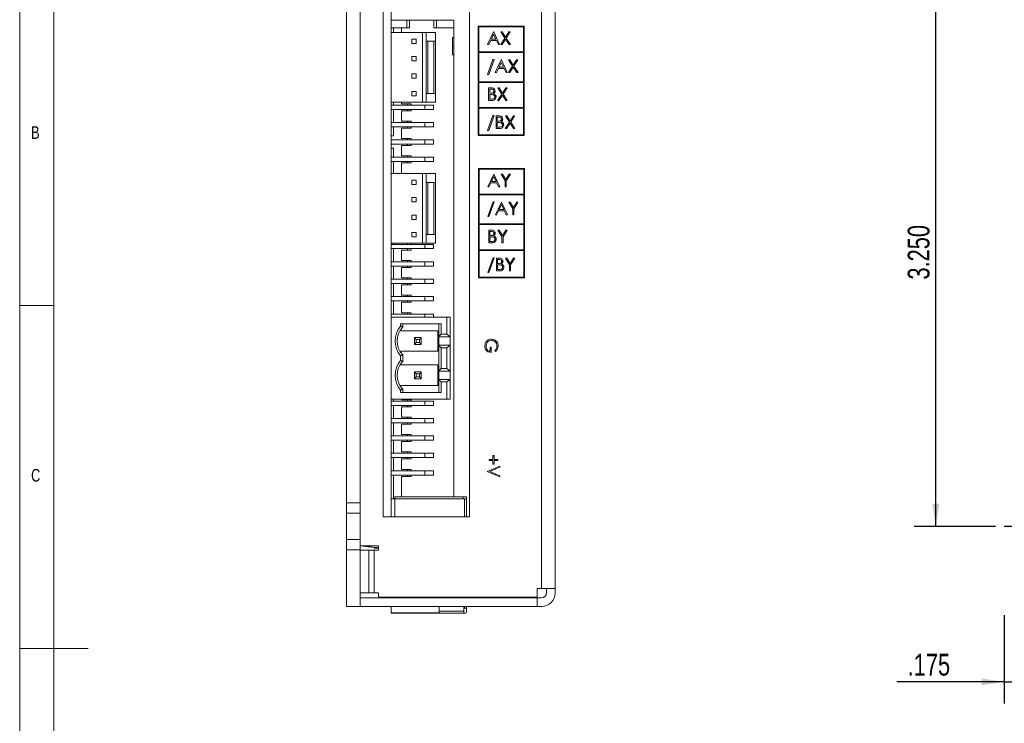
# Model space of a CAD drawing. Header units: inches. Extents: x 0.2 to 16.3, y 0.2 to 11.5.
# Tile 13 of 22: x 0.2 to 5.9, y 5.4 to 9.5. Entities that reach past the tile are written whole.
import ezdxf

# ---------------------------------------------------------------- set-up
doc = ezdxf.new("R2010")
doc.units = ezdxf.units.IN
doc.header["$MEASUREMENT"] = 0
doc.layers.add('FORMAT', color=7, linetype='Continuous')
doc.styles.add('SLDTEXTSTYLE0', font='TXT', dxfattribs={"width": 0.75})
doc.dimstyles.new('SLDDIMSTYLE0', dxfattribs={"dimtxt": 0.125, "dimasz": 0.13, "dimexe": 0, "dimexo": 0.0625, "dimgap": 0.03125, "dimtad": 2, "dimdec": 3, "dimzin": 4, "dimdsep": 46, "dimtxsty": 'Standard', "dimsah": 1, "dimcen": 0.09, "dimadec": 0, "dimazin": 0, "dimtfac": 1, "dimtdec": 3, "dimtofl": 0, "dimtmove": 0, "dimatfit": 3, "dimfxl": 0, "dimtolj": 1, "dimtzin": 12, "dimarcsym": 0})
doc.dimstyles.new('SLDDIMSTYLE2', dxfattribs={"dimtxt": 0.125, "dimasz": 0.13, "dimexe": 0, "dimexo": 0.0625, "dimgap": 0.03125, "dimtad": 2, "dimdec": 3, "dimzin": 12, "dimdsep": 46, "dimtxsty": 'Standard', "dimsah": 1, "dimcen": 0.09, "dimadec": 0, "dimazin": 0, "dimtfac": 1, "dimtdec": 3, "dimtofl": 0, "dimtmove": 0, "dimatfit": 3, "dimfxl": 0, "dimtolj": 1, "dimtzin": 12, "dimarcsym": 0})

# ---------------------------------------------------------------- blocks, each defined once
blk = doc.blocks.new('*D5')
at = {"layer": 'FORMAT'}
for p, q in [((5.8033, 9.7971), (5.3346, 9.7971)), ((5.4596, 6.5471), (5.4596, 9.7971)), ((5.8033, 6.5471), (5.3346, 6.5471))]:
    blk.add_line(p, q, dxfattribs=at)
for points in [[(5.4596, 9.7971), (5.4396, 9.6671), (5.4796, 9.6671)], [(5.4596, 6.5471), (5.4796, 6.6771), (5.4396, 6.6771)]]:
    blk.add_solid(points, dxfattribs=at)
at = {"layer": 'FORMAT', "insert": (5.2984, 7.9643), "char_height": 0.125, "attachment_point": 1, "rotation": 90, "style": 'SLDTEXTSTYLE0'}
blk.add_mtext('3.250', dxfattribs=at)
blk = doc.blocks.new('*D6')
at = {"layer": 'FORMAT'}
for p, q in [((6.0283, 6.3221), (6.0283, 5.5291)), ((5.8533, 6.0371), (5.8533, 5.5291)), ((5.8533, 5.6541), (5.2355, 5.6541)), ((5.8533, 5.6541), (6.0283, 5.6541)), ((6.0283, 5.6541), (6.2783, 5.6541))]:
    blk.add_line(p, q, dxfattribs=at)
for points in [[(5.8533, 5.6541), (5.7233, 5.6741), (5.7233, 5.6341)], [(6.0283, 5.6541), (6.1583, 5.6341), (6.1583, 5.6741)]]:
    blk.add_solid(points, dxfattribs=at)
at = {"layer": 'FORMAT', "insert": (5.298, 5.8152), "char_height": 0.125, "attachment_point": 1, "style": 'SLDTEXTSTYLE0'}
blk.add_mtext('.175', dxfattribs=at)
blk = doc.blocks.new('SW_CENTERMARKSYMBOL_0')
at = {"layer": 'FORMAT', "color": 0}
for p, q in [((0, 0.1), (0, 0.175)), ((0, 0), (0, 0.1)), ((-0.1, 0), (-0.175, 0)), ((0, 0), (-0.1, 0)), ((0, 0), (0, -0.1)), ((0, 0), (0.1, 0)), ((0.1, 0), (0.175, 0)), ((0, -0.1), (0, -0.175))]:
    blk.add_line(p, q, dxfattribs=at)

msp = doc.modelspace()

# ---------------------------------------------------------------- linework, layer by layer
at = {"color": 7, "linetype": 'Continuous', "lineweight": 0}
for p, q in [((0.1969, 11.4961), (0.1969, 0.1969)), ((0.3937, 11.2992), (0.3937, 0.3937)), ((0.1969, 7.815), (0.3937, 7.815)), ((0.1969, 5.8465), (0.5906, 5.8465))]:
    msp.add_line(p, q, dxfattribs=at)
at = {"color": 7, "linetype": 'Continuous', "lineweight": 15}
for p, q in [((3.1945, 6.1911), (3.1945, 10.1071)), ((3.2735, 10.1071), (3.2735, 6.1911)), ((2.0735, 9.6621), (2.0735, 6.6821)), ((2.1535, 9.6621), (2.1535, 6.6821)), ((2.2845, 9.5071), (2.2845, 6.6021)), ((2.3315, 9.5071), (2.3315, 9.3829)), ((2.7805, 6.6021), (2.7805, 9.5071)), ((2.3315, 9.4543), (2.4215, 9.4543)), ((2.4215, 9.4543), (2.4215, 9.4093)), ((2.4215, 9.4543), (2.4365, 9.4543)), ((2.4365, 9.4543), (2.4365, 9.4093)), ((2.5765, 9.4543), (2.4365, 9.4543)), ((2.5765, 9.4093), (2.5765, 9.4543)), ((2.5765, 9.4543), (2.5915, 9.4543)), ((2.5915, 9.4543), (2.5915, 9.4093)), ((2.5915, 9.4543), (2.6915, 9.4543)), ((2.6915, 9.4093), (2.6915, 9.4543)), ((2.3315, 9.4093), (2.4215, 9.4093)), ((2.344, 9.3829), (2.344, 9.4093)), ((2.3908, 9.4093), (2.3908, 9.3829)), ((2.4215, 9.4093), (2.4365, 9.4093)), ((2.5765, 9.4093), (2.5915, 9.4093)), ((2.6915, 9.4093), (2.5915, 9.4093)), ((2.6915, 9.4093), (2.6915, 9.3543)), ((3.0956, 9.419), (2.8303, 9.419)), ((2.8303, 9.419), (2.8303, 8.7921)), ((3.0916, 9.4151), (2.8342, 9.4151)), ((2.8342, 9.4151), (2.8342, 9.2723)), ((3.0916, 9.2723), (3.0916, 9.4151)), ((3.0956, 8.7921), (3.0956, 9.419)), ((2.3315, 8.9829), (2.3315, 9.3829)), ((2.5115, 9.3829), (2.3315, 9.3829)), ((2.449, 9.3204), (2.449, 9.3454)), ((2.474, 9.3454), (2.449, 9.3454)), ((2.474, 9.3204), (2.474, 9.3454)), ((2.5315, 9.3829), (2.5115, 9.3829)), ((2.5115, 8.9829), (2.5115, 9.3829)), ((2.5315, 9.3329), (2.5315, 9.3829)), ((2.5865, 9.3829), (2.5315, 9.3829)), ((2.5865, 9.3829), (2.5865, 9.3329)), ((2.684, 9.3543), (2.6915, 9.3543)), ((2.684, 9.2543), (2.684, 9.3543)), ((2.6915, 9.3543), (2.6915, 9.3043)), ((2.8847, 9.3142), (2.9193, 9.3871)), ((2.9029, 9.3376), (2.8918, 9.3142)), ((2.936, 9.3376), (2.9029, 9.3376)), ((2.9197, 9.3729), (2.9065, 9.3451)), ((2.9065, 9.3451), (2.9325, 9.3451)), ((2.9193, 9.3871), (2.9202, 9.3871)), ((2.9325, 9.3451), (2.9197, 9.3729)), ((2.9202, 9.3871), (2.9539, 9.3142)), ((2.9467, 9.3142), (2.936, 9.3376)), ((2.9609, 9.3142), (2.9847, 9.3514)), ((2.9618, 9.3871), (2.9694, 9.3871)), ((2.9847, 9.3514), (2.9618, 9.3871)), ((2.9884, 9.3455), (2.9684, 9.3142)), ((2.9694, 9.3871), (2.9884, 9.3573)), ((2.9884, 9.3573), (3.0075, 9.3871)), ((3.0085, 9.3142), (2.9884, 9.3455)), ((3.0151, 9.3871), (2.9922, 9.3514)), ((2.9922, 9.3514), (3.016, 9.3142)), ((3.0075, 9.3871), (3.0151, 9.3871)), ((2.449, 9.3204), (2.474, 9.3204)), ((2.5315, 9.0329), (2.5315, 9.3329)), ((2.5315, 9.3329), (2.5415, 9.3329)), ((2.5415, 9.3329), (2.5415, 9.0329)), ((2.5765, 9.3329), (2.5415, 9.3329)), ((2.5765, 9.0329), (2.5765, 9.3329)), ((2.5765, 9.3329), (2.5865, 9.3329)), ((2.5865, 9.3329), (2.5865, 9.0329)), ((2.6915, 9.3043), (2.684, 9.3043)), ((2.6915, 9.3043), (2.6915, 9.2543)), ((2.8918, 9.3142), (2.8847, 9.3142)), ((2.9539, 9.3142), (2.9467, 9.3142)), ((2.9684, 9.3142), (2.9609, 9.3142)), ((3.016, 9.3142), (3.0085, 9.3142)), ((2.449, 9.2204), (2.449, 9.2454)), ((2.474, 9.2454), (2.449, 9.2454)), ((2.449, 9.2204), (2.474, 9.2204)), ((2.474, 9.2204), (2.474, 9.2454)), ((2.6915, 9.2543), (2.684, 9.2543)), ((2.6915, 9.2543), (2.6915, 6.7171)), ((2.8342, 9.2723), (3.0916, 9.2723)), ((3.0916, 9.2683), (2.8342, 9.2683)), ((2.8342, 9.2683), (2.8342, 9.1009)), ((2.8847, 9.143), (2.9152, 9.2281)), ((2.9221, 9.2281), (2.8916, 9.143)), ((2.9152, 9.2281), (2.9221, 9.2281)), ((2.9286, 9.1533), (2.9632, 9.2262)), ((2.9632, 9.2262), (2.9641, 9.2262)), ((2.9641, 9.2262), (2.9978, 9.1533)), ((3.0057, 9.2262), (3.0133, 9.2262)), ((3.0286, 9.1905), (3.0057, 9.2262)), ((3.0133, 9.2262), (3.0324, 9.1964)), ((3.0324, 9.1964), (3.0515, 9.2262)), ((3.059, 9.2262), (3.0362, 9.1905)), ((3.0515, 9.2262), (3.059, 9.2262)), ((3.0916, 9.1009), (3.0916, 9.2683)), ((2.9468, 9.1767), (2.9358, 9.1533)), ((2.9799, 9.1767), (2.9468, 9.1767)), ((2.9636, 9.212), (2.9504, 9.1842)), ((2.9504, 9.1842), (2.9765, 9.1842)), ((2.9765, 9.1842), (2.9636, 9.212)), ((2.9907, 9.1533), (2.9799, 9.1767)), ((3.0048, 9.1533), (3.0286, 9.1905)), ((3.0324, 9.1846), (3.0124, 9.1533)), ((3.0524, 9.1533), (3.0324, 9.1846)), ((3.0362, 9.1905), (3.06, 9.1533)), ((2.449, 9.1204), (2.449, 9.1454)), ((2.474, 9.1454), (2.449, 9.1454)), ((2.449, 9.1204), (2.474, 9.1204)), ((2.474, 9.1204), (2.474, 9.1454)), ((2.8916, 9.143), (2.8847, 9.143)), ((2.9358, 9.1533), (2.9286, 9.1533)), ((2.9978, 9.1533), (2.9907, 9.1533)), ((3.0124, 9.1533), (3.0048, 9.1533)), ((3.06, 9.1533), (3.0524, 9.1533)), ((2.8342, 9.1009), (3.0916, 9.1009)), ((2.8342, 9.097), (2.8342, 8.9524)), ((3.0916, 9.097), (2.8342, 9.097)), ((2.8903, 9.0653), (2.9045, 9.0653)), ((2.8903, 8.9924), (2.8903, 9.0653)), ((2.8968, 9.0579), (2.8968, 9.0345)), ((2.9057, 9.0579), (2.8968, 9.0579)), ((2.9431, 9.0653), (2.9507, 9.0653)), ((2.966, 9.0296), (2.9431, 9.0653)), ((2.9507, 9.0653), (2.9697, 9.0355)), ((2.9697, 9.0355), (2.9888, 9.0653)), ((2.9964, 9.0653), (2.9735, 9.0296)), ((2.9888, 9.0653), (2.9964, 9.0653)), ((3.0916, 8.9524), (3.0916, 9.097)), ((2.474, 9.0454), (2.449, 9.0454)), ((2.449, 9.0204), (2.449, 9.0454)), ((2.449, 9.0204), (2.474, 9.0204)), ((2.474, 9.0204), (2.474, 9.0454)), ((2.5415, 9.0329), (2.5315, 9.0329)), ((2.5315, 8.9829), (2.5315, 9.0329)), ((2.5415, 9.0329), (2.5765, 9.0329)), ((2.5865, 9.0329), (2.5765, 9.0329)), ((2.5865, 9.0329), (2.5865, 8.9829)), ((2.8968, 9.0345), (2.9012, 9.0345)), ((2.8968, 9.027), (2.8968, 8.9999)), ((2.9012, 9.027), (2.8968, 9.027)), ((2.8968, 8.9999), (2.9061, 8.9999)), ((2.9422, 8.9924), (2.966, 9.0296)), ((2.9697, 9.0237), (2.9497, 8.9924)), ((2.9898, 8.9924), (2.9697, 9.0237)), ((2.9735, 9.0296), (2.9973, 8.9924)), ((2.3315, 8.9829), (2.5115, 8.9829)), ((2.3315, 8.9829), (2.3315, 8.5728)), ((2.3315, 8.9666), (2.5242, 8.9666)), ((2.3315, 8.9421), (2.5242, 8.9421)), ((2.344, 8.9666), (2.344, 8.9829)), ((2.344, 8.8666), (2.344, 8.9421)), ((2.3908, 8.9829), (2.3908, 8.9743)), ((2.3908, 8.9743), (2.4242, 8.9743)), ((2.4242, 8.9743), (2.445, 8.9743)), ((2.4242, 8.9743), (2.4242, 8.9666)), ((2.4242, 8.9421), (2.4242, 8.9343)), ((2.445, 8.9743), (2.445, 8.9666)), ((2.445, 8.9421), (2.445, 8.9343)), ((2.5315, 8.9829), (2.5115, 8.9829)), ((2.5242, 8.9421), (2.5242, 8.9666)), ((2.5242, 8.9666), (2.5737, 8.9666)), ((2.5242, 8.9421), (2.5737, 8.9421)), ((2.5865, 8.9829), (2.5315, 8.9829)), ((2.5737, 8.9666), (2.5737, 8.9421)), ((2.8342, 8.9524), (3.0916, 8.9524)), ((2.8342, 8.9484), (2.8342, 8.796)), ((3.0916, 8.9484), (2.8342, 8.9484)), ((2.91, 8.9924), (2.8903, 8.9924)), ((2.9497, 8.9924), (2.9422, 8.9924)), ((2.9973, 8.9924), (2.9898, 8.9924)), ((3.0916, 8.796), (3.0916, 8.9484)), ((2.3908, 8.9343), (2.3908, 8.8743)), ((2.4242, 8.9343), (2.3908, 8.9343)), ((2.4242, 8.9343), (2.445, 8.9343)), ((2.8847, 8.8212), (2.9152, 8.9063)), ((2.9221, 8.9063), (2.8916, 8.8212)), ((2.9152, 8.9063), (2.9221, 8.9063)), ((2.9342, 8.9044), (2.9485, 8.9044)), ((2.9342, 8.8315), (2.9342, 8.9044)), ((2.9408, 8.897), (2.9408, 8.8736)), ((2.9496, 8.897), (2.9408, 8.897)), ((2.987, 8.9044), (2.9946, 8.9044)), ((3.0099, 8.8687), (2.987, 8.9044)), ((2.9946, 8.9044), (3.0137, 8.8746)), ((3.0137, 8.8746), (3.0328, 8.9044)), ((3.0403, 8.9044), (3.0175, 8.8687)), ((3.0328, 8.9044), (3.0403, 8.9044)), ((2.3315, 8.8666), (2.5242, 8.8666)), ((2.3315, 8.8421), (2.5242, 8.8421)), ((2.344, 8.7893), (2.344, 8.8421)), ((2.3908, 8.8743), (2.4242, 8.8743)), ((2.3908, 8.8343), (2.3908, 8.7743)), ((2.4242, 8.8343), (2.3908, 8.8343)), ((2.4242, 8.8743), (2.445, 8.8743)), ((2.4242, 8.8743), (2.4242, 8.8666)), ((2.4242, 8.8421), (2.4242, 8.8343)), ((2.4242, 8.8343), (2.445, 8.8343)), ((2.445, 8.8743), (2.445, 8.8666)), ((2.445, 8.8421), (2.445, 8.8343)), ((2.5242, 8.8421), (2.5242, 8.8666)), ((2.5242, 8.8666), (2.5737, 8.8666)), ((2.5242, 8.8421), (2.5737, 8.8421)), ((2.5737, 8.8666), (2.5737, 8.8421)), ((2.9539, 8.8315), (2.9342, 8.8315)), ((2.9408, 8.8736), (2.9452, 8.8736)), ((2.9408, 8.8661), (2.9408, 8.839)), ((2.9451, 8.8661), (2.9408, 8.8661)), ((2.9408, 8.839), (2.9501, 8.839)), ((2.9861, 8.8315), (3.0099, 8.8687)), ((2.9937, 8.8315), (2.9861, 8.8315)), ((3.0137, 8.8628), (2.9937, 8.8315)), ((3.0337, 8.8315), (3.0137, 8.8628)), ((3.0175, 8.8687), (3.0413, 8.8315)), ((3.0413, 8.8315), (3.0337, 8.8315)), ((2.3315, 8.7893), (2.344, 8.7893)), ((2.3908, 8.7743), (2.4242, 8.7743)), ((2.4242, 8.7743), (2.445, 8.7743)), ((2.4242, 8.7743), (2.4242, 8.7666)), ((2.445, 8.7743), (2.445, 8.7666)), ((2.8303, 8.7921), (3.0956, 8.7921)), ((2.8342, 8.796), (3.0916, 8.796)), ((2.8916, 8.8212), (2.8847, 8.8212)), ((2.3315, 8.7666), (2.5242, 8.7666)), ((2.3315, 8.7421), (2.5242, 8.7421)), ((2.344, 8.7193), (2.3315, 8.7193)), ((2.344, 8.6666), (2.344, 8.7193)), ((2.3908, 8.7343), (2.3908, 8.6743)), ((2.4242, 8.7343), (2.3908, 8.7343)), ((2.4242, 8.7421), (2.4242, 8.7343)), ((2.4242, 8.7343), (2.445, 8.7343)), ((2.445, 8.7421), (2.445, 8.7343)), ((2.5242, 8.7421), (2.5242, 8.7666)), ((2.5242, 8.7666), (2.5737, 8.7666)), ((2.5242, 8.7421), (2.5737, 8.7421)), ((2.5737, 8.7666), (2.5737, 8.7421)), ((2.3315, 8.6666), (2.5242, 8.6666)), ((2.3908, 8.6743), (2.4242, 8.6743)), ((2.4242, 8.6743), (2.445, 8.6743)), ((2.4242, 8.6743), (2.4242, 8.6666)), ((2.445, 8.6743), (2.445, 8.6666)), ((2.5242, 8.6421), (2.5242, 8.6666)), ((2.5242, 8.6666), (2.5737, 8.6666)), ((2.5737, 8.6666), (2.5737, 8.6421)), ((2.3315, 8.6421), (2.5242, 8.6421)), ((2.344, 8.5728), (2.344, 8.6421)), ((2.3908, 8.6343), (2.3908, 8.5743)), ((2.4242, 8.6343), (2.3908, 8.6343)), ((2.4242, 8.6421), (2.4242, 8.6343)), ((2.4242, 8.6343), (2.445, 8.6343)), ((2.445, 8.6421), (2.445, 8.6343)), ((2.5242, 8.6421), (2.5737, 8.6421)), ((3.0974, 8.6022), (2.8321, 8.6022)), ((2.8321, 8.6022), (2.8321, 7.9753)), ((2.8361, 8.5983), (2.8361, 8.4555)), ((3.0935, 8.5983), (2.8361, 8.5983)), ((3.0935, 8.4555), (3.0935, 8.5983)), ((3.0974, 7.9753), (3.0974, 8.6022)), ((2.3315, 8.1728), (2.3315, 8.5728)), ((2.5115, 8.5728), (2.3315, 8.5728)), ((2.3908, 8.5743), (2.4242, 8.5743)), ((2.4242, 8.5743), (2.445, 8.5743)), ((2.4242, 8.5743), (2.4242, 8.5728)), ((2.445, 8.5743), (2.445, 8.5728)), ((2.5315, 8.5728), (2.5115, 8.5728)), ((2.5115, 8.1728), (2.5115, 8.5728)), ((2.5315, 8.5228), (2.5315, 8.5728)), ((2.5865, 8.5728), (2.5315, 8.5728)), ((2.5865, 8.5728), (2.5865, 8.5228)), ((2.8856, 8.4974), (2.9201, 8.5703)), ((2.9205, 8.5561), (2.9073, 8.5283)), ((2.9201, 8.5703), (2.9211, 8.5703)), ((2.9334, 8.5283), (2.9205, 8.5561)), ((2.9211, 8.5703), (2.9547, 8.4974)), ((2.9622, 8.5703), (2.9697, 8.5703)), ((2.9856, 8.5321), (2.9622, 8.5703)), ((2.9697, 8.5703), (2.9889, 8.539)), ((2.9889, 8.539), (3.008, 8.5703)), ((3.0155, 8.5703), (2.9921, 8.5321)), ((3.008, 8.5703), (3.0155, 8.5703)), ((2.474, 8.5353), (2.449, 8.5353)), ((2.449, 8.5103), (2.449, 8.5353)), ((2.449, 8.5103), (2.474, 8.5103)), ((2.474, 8.5103), (2.474, 8.5353)), ((2.5315, 8.2228), (2.5315, 8.5228)), ((2.5315, 8.5228), (2.5415, 8.5228)), ((2.5415, 8.5228), (2.5415, 8.2228)), ((2.5765, 8.5228), (2.5415, 8.5228)), ((2.5765, 8.2228), (2.5765, 8.5228)), ((2.5765, 8.5228), (2.5865, 8.5228)), ((2.5865, 8.5228), (2.5865, 8.2228)), ((2.8927, 8.4974), (2.8856, 8.4974)), ((2.9038, 8.5208), (2.8927, 8.4974)), ((2.9368, 8.5208), (2.9038, 8.5208)), ((2.9073, 8.5283), (2.9334, 8.5283)), ((2.9476, 8.4974), (2.9368, 8.5208)), ((2.9547, 8.4974), (2.9476, 8.4974)), ((2.9856, 8.4974), (2.9856, 8.5321)), ((2.9921, 8.4974), (2.9856, 8.4974)), ((2.9921, 8.5321), (2.9921, 8.4974)), ((2.449, 8.4103), (2.449, 8.4353)), ((2.474, 8.4353), (2.449, 8.4353)), ((2.474, 8.4103), (2.474, 8.4353)), ((2.8361, 8.4555), (3.0935, 8.4555)), ((2.8361, 8.4515), (2.8361, 8.2841)), ((3.0935, 8.4515), (2.8361, 8.4515)), ((3.0935, 8.2841), (3.0935, 8.4515)), ((2.449, 8.4103), (2.474, 8.4103)), ((2.8856, 8.3262), (2.9161, 8.4113)), ((2.923, 8.4113), (2.8925, 8.3262)), ((2.9161, 8.4113), (2.923, 8.4113)), ((2.9295, 8.3365), (2.9641, 8.4094)), ((2.9645, 8.3952), (2.9513, 8.3674)), ((2.9641, 8.4094), (2.965, 8.4094)), ((2.9773, 8.3674), (2.9645, 8.3952)), ((2.965, 8.4094), (2.9987, 8.3365)), ((3.0062, 8.4094), (3.0136, 8.4094)), ((3.0295, 8.3712), (3.0062, 8.4094)), ((3.0136, 8.4094), (3.0328, 8.3781)), ((3.0328, 8.3781), (3.0519, 8.4094)), ((3.0594, 8.4094), (3.0361, 8.3712)), ((3.0519, 8.4094), (3.0594, 8.4094)), ((2.449, 8.3103), (2.449, 8.3353)), ((2.474, 8.3353), (2.449, 8.3353)), ((2.474, 8.3103), (2.474, 8.3353)), ((2.8925, 8.3262), (2.8856, 8.3262)), ((2.9366, 8.3365), (2.9295, 8.3365)), ((2.9477, 8.3599), (2.9366, 8.3365)), ((2.9808, 8.3599), (2.9477, 8.3599)), ((2.9513, 8.3674), (2.9773, 8.3674)), ((2.9916, 8.3365), (2.9808, 8.3599)), ((2.9987, 8.3365), (2.9916, 8.3365)), ((3.0295, 8.3365), (3.0295, 8.3712)), ((3.0361, 8.3365), (3.0295, 8.3365)), ((3.0361, 8.3712), (3.0361, 8.3365)), ((2.449, 8.3103), (2.474, 8.3103)), ((2.8361, 8.2841), (3.0935, 8.2841)), ((3.0935, 8.2802), (2.8361, 8.2802)), ((2.8361, 8.2802), (2.8361, 8.1356)), ((3.0935, 8.1356), (3.0935, 8.2802)), ((2.474, 8.2353), (2.449, 8.2353)), ((2.449, 8.2103), (2.449, 8.2353)), ((2.449, 8.2103), (2.474, 8.2103)), ((2.474, 8.2103), (2.474, 8.2353)), ((2.5415, 8.2228), (2.5315, 8.2228)), ((2.5315, 8.1728), (2.5315, 8.2228)), ((2.5415, 8.2228), (2.5765, 8.2228)), ((2.5865, 8.2228), (2.5765, 8.2228)), ((2.5865, 8.2228), (2.5865, 8.1728)), ((2.8912, 8.2485), (2.9054, 8.2485)), ((2.8912, 8.1756), (2.8912, 8.2485)), ((2.8977, 8.241), (2.8977, 8.2177)), ((2.9066, 8.241), (2.8977, 8.241)), ((2.8977, 8.2177), (2.9021, 8.2177)), ((2.8977, 8.2102), (2.8977, 8.1831)), ((2.9021, 8.2102), (2.8977, 8.2102)), ((2.9435, 8.2485), (2.951, 8.2485)), ((2.9669, 8.2103), (2.9435, 8.2485)), ((2.951, 8.2485), (2.9702, 8.2172)), ((2.9669, 8.1756), (2.9669, 8.2103)), ((2.9702, 8.2172), (2.9893, 8.2485)), ((2.9968, 8.2485), (2.9734, 8.2103)), ((2.9734, 8.2103), (2.9734, 8.1756)), ((2.9893, 8.2485), (2.9968, 8.2485)), ((2.3315, 8.1728), (2.5115, 8.1728)), ((2.3315, 8.1728), (2.3315, 7.7495)), ((2.3315, 8.1666), (2.5242, 8.1666)), ((2.344, 8.1666), (2.344, 8.1728)), ((2.4242, 8.1728), (2.4242, 8.1666)), ((2.445, 8.1728), (2.445, 8.1666)), ((2.5315, 8.1728), (2.5115, 8.1728)), ((2.5242, 8.1421), (2.5242, 8.1666)), ((2.5242, 8.1666), (2.5737, 8.1666)), ((2.5865, 8.1728), (2.5315, 8.1728)), ((2.5737, 8.1666), (2.5737, 8.1421)), ((2.9109, 8.1756), (2.8912, 8.1756)), ((2.8977, 8.1831), (2.907, 8.1831)), ((2.9734, 8.1756), (2.9669, 8.1756)), ((2.3315, 8.1421), (2.5242, 8.1421)), ((2.344, 8.0666), (2.344, 8.1421)), ((2.3908, 8.1343), (2.3908, 8.0743)), ((2.4242, 8.1343), (2.3908, 8.1343)), ((2.4242, 8.1421), (2.4242, 8.1343)), ((2.4242, 8.1343), (2.445, 8.1343)), ((2.445, 8.1421), (2.445, 8.1343)), ((2.5242, 8.1421), (2.5737, 8.1421)), ((2.8361, 8.1356), (3.0935, 8.1356)), ((2.8361, 8.1316), (2.8361, 7.9792)), ((3.0935, 8.1316), (2.8361, 8.1316)), ((2.8856, 8.0044), (2.9161, 8.0895)), ((2.923, 8.0895), (2.8925, 8.0044)), ((2.9161, 8.0895), (2.923, 8.0895)), ((3.0935, 7.9792), (3.0935, 8.1316)), ((2.3315, 8.0666), (2.5242, 8.0666)), ((2.3315, 8.0421), (2.5242, 8.0421)), ((2.344, 7.9666), (2.344, 8.0421)), ((2.3908, 8.0743), (2.4242, 8.0743)), ((2.3908, 8.0343), (2.3908, 7.9743)), ((2.4242, 8.0343), (2.3908, 8.0343)), ((2.4242, 8.0743), (2.445, 8.0743)), ((2.4242, 8.0743), (2.4242, 8.0666)), ((2.4242, 8.0421), (2.4242, 8.0343)), ((2.4242, 8.0343), (2.445, 8.0343)), ((2.445, 8.0743), (2.445, 8.0666)), ((2.445, 8.0421), (2.445, 8.0343)), ((2.5242, 8.0421), (2.5242, 8.0666)), ((2.5242, 8.0666), (2.5737, 8.0666)), ((2.5242, 8.0421), (2.5737, 8.0421)), ((2.5737, 8.0666), (2.5737, 8.0421)), ((2.9351, 8.0876), (2.9493, 8.0876)), ((2.9351, 8.0147), (2.9351, 8.0876)), ((2.9505, 8.0801), (2.9416, 8.0801)), ((2.9416, 8.0801), (2.9416, 8.0568)), ((2.9416, 8.0568), (2.946, 8.0568)), ((2.9416, 8.0493), (2.9416, 8.0222)), ((2.946, 8.0493), (2.9416, 8.0493)), ((2.9875, 8.0876), (2.9949, 8.0876)), ((3.0108, 8.0494), (2.9875, 8.0876)), ((2.9949, 8.0876), (3.0141, 8.0563)), ((3.0108, 8.0147), (3.0108, 8.0494)), ((3.0141, 8.0563), (3.0332, 8.0876)), ((3.0407, 8.0876), (3.0174, 8.0494)), ((3.0174, 8.0494), (3.0174, 8.0147)), ((3.0332, 8.0876), (3.0407, 8.0876)), ((2.8361, 7.9792), (3.0935, 7.9792)), ((2.8925, 8.0044), (2.8856, 8.0044)), ((2.9548, 8.0147), (2.9351, 8.0147)), ((2.9416, 8.0222), (2.951, 8.0222)), ((3.0174, 8.0147), (3.0108, 8.0147)), ((2.3315, 7.9666), (2.5242, 7.9666)), ((2.3315, 7.9421), (2.5242, 7.9421)), ((2.344, 7.8666), (2.344, 7.9421)), ((2.3908, 7.9743), (2.4242, 7.9743)), ((2.3908, 7.9343), (2.3908, 7.8743)), ((2.4242, 7.9343), (2.3908, 7.9343)), ((2.4242, 7.9743), (2.445, 7.9743)), ((2.4242, 7.9743), (2.4242, 7.9666)), ((2.4242, 7.9421), (2.4242, 7.9343)), ((2.4242, 7.9343), (2.445, 7.9343)), ((2.445, 7.9743), (2.445, 7.9666)), ((2.445, 7.9421), (2.445, 7.9343)), ((2.5242, 7.9421), (2.5242, 7.9666)), ((2.5242, 7.9666), (2.5737, 7.9666)), ((2.5242, 7.9421), (2.5737, 7.9421)), ((2.5737, 7.9666), (2.5737, 7.9421)), ((2.8321, 7.9753), (3.0974, 7.9753)), ((2.3315, 7.8666), (2.5242, 7.8666)), ((2.3908, 7.8743), (2.4242, 7.8743)), ((2.4242, 7.8743), (2.445, 7.8743)), ((2.4242, 7.8743), (2.4242, 7.8666)), ((2.445, 7.8743), (2.445, 7.8666)), ((2.5242, 7.8421), (2.5242, 7.8666)), ((2.5242, 7.8666), (2.5737, 7.8666)), ((2.5737, 7.8666), (2.5737, 7.8421)), ((2.3315, 7.8421), (2.5242, 7.8421)), ((2.344, 7.7666), (2.344, 7.8421)), ((2.3908, 7.8343), (2.3908, 7.7743)), ((2.4242, 7.8343), (2.3908, 7.8343)), ((2.4242, 7.8421), (2.4242, 7.8343)), ((2.4242, 7.8343), (2.445, 7.8343)), ((2.445, 7.8421), (2.445, 7.8343)), ((2.5242, 7.8421), (2.5737, 7.8421)), ((2.3315, 7.7666), (2.5242, 7.7666)), ((2.3315, 7.7495), (2.3315, 7.2771)), ((2.6504, 7.7495), (2.3315, 7.7495)), ((2.3908, 7.7743), (2.4242, 7.7743)), ((2.4242, 7.7743), (2.445, 7.7743)), ((2.4242, 7.7743), (2.4242, 7.7666)), ((2.445, 7.7743), (2.445, 7.7666)), ((2.5242, 7.7666), (2.5737, 7.7666)), ((2.5242, 7.7495), (2.5242, 7.7666)), ((2.5737, 7.7666), (2.5737, 7.7495)), ((2.6504, 7.6501), (2.6504, 7.7495)), ((2.67, 7.7495), (2.6504, 7.7495)), ((2.67, 7.2771), (2.67, 7.7495)), ((2.3854, 7.7101), (2.6179, 7.7101)), ((2.3854, 7.6965), (2.3854, 7.7101)), ((2.3972, 7.7101), (2.3972, 7.692)), ((2.6056, 7.6371), (2.6056, 7.7101)), ((2.6179, 7.6501), (2.6179, 7.7101)), ((2.5992, 7.6708), (2.3815, 7.6708)), ((2.5992, 7.5527), (2.5992, 7.6708)), ((2.6056, 7.6371), (2.6179, 7.6501)), ((2.6056, 7.6355), (2.6056, 7.6371)), ((2.6179, 7.6501), (2.6504, 7.6501)), ((2.6504, 7.6501), (2.669, 7.6355)), ((2.4747, 7.6208), (2.4641, 7.6314)), ((2.4641, 7.6314), (2.5035, 7.6314)), ((2.4641, 7.6314), (2.4641, 7.592)), ((2.4641, 7.592), (2.4747, 7.6026)), ((2.4641, 7.592), (2.5035, 7.592)), ((2.493, 7.6208), (2.4747, 7.6208)), ((2.4747, 7.6026), (2.4747, 7.6208)), ((2.4747, 7.6026), (2.493, 7.6026)), ((2.5035, 7.6314), (2.493, 7.6208)), ((2.493, 7.6026), (2.493, 7.6208)), ((2.5035, 7.592), (2.493, 7.6026)), ((2.5035, 7.6314), (2.5035, 7.592)), ((2.669, 7.6355), (2.6056, 7.6355)), ((2.6056, 7.5879), (2.6056, 7.6355)), ((2.6056, 7.5864), (2.6056, 7.5879)), ((2.669, 7.5879), (2.6056, 7.5879)), ((2.6056, 7.4402), (2.6056, 7.5864)), ((2.6179, 7.5733), (2.6056, 7.5864)), ((2.669, 7.5879), (2.6504, 7.5733)), ((2.669, 7.6355), (2.669, 7.5879)), ((2.3815, 7.5527), (2.5992, 7.5527)), ((2.3854, 7.4997), (2.3854, 7.5269)), ((2.3972, 7.5314), (2.3972, 7.4952)), ((2.6179, 7.5733), (2.6179, 7.4532)), ((2.6504, 7.5733), (2.6179, 7.5733)), ((2.6504, 7.5733), (2.6504, 7.4532)), ((2.8988, 7.5767), (2.9062, 7.5767)), ((2.8988, 7.5524), (2.8988, 7.5767)), ((2.9062, 7.5767), (2.9062, 7.5459)), ((2.9312, 7.5506), (2.9259, 7.5562)), ((2.5992, 7.4739), (2.3815, 7.4739)), ((2.5992, 7.3558), (2.5992, 7.4739)), ((2.4747, 7.424), (2.4641, 7.4345)), ((2.4641, 7.3952), (2.4641, 7.4345)), ((2.5035, 7.4345), (2.4641, 7.4345)), ((2.4747, 7.424), (2.4747, 7.4057)), ((2.493, 7.424), (2.4747, 7.424)), ((2.493, 7.424), (2.5035, 7.4345)), ((2.493, 7.4057), (2.493, 7.424)), ((2.5035, 7.3952), (2.5035, 7.4345)), ((2.6056, 7.4402), (2.6179, 7.4532)), ((2.6056, 7.4387), (2.6056, 7.4402)), ((2.6056, 7.4387), (2.669, 7.4387)), ((2.6056, 7.391), (2.6056, 7.4387)), ((2.6179, 7.4532), (2.6504, 7.4532)), ((2.6504, 7.4532), (2.669, 7.4387)), ((2.669, 7.4387), (2.669, 7.391)), ((2.3815, 7.3558), (2.5992, 7.3558)), ((2.4641, 7.3952), (2.4747, 7.4057)), ((2.5035, 7.3952), (2.4641, 7.3952)), ((2.4747, 7.4057), (2.493, 7.4057)), ((2.5035, 7.3952), (2.493, 7.4057)), ((2.6056, 7.3895), (2.6056, 7.391)), ((2.6056, 7.391), (2.669, 7.391)), ((2.6056, 7.3164), (2.6056, 7.3895)), ((2.6179, 7.3765), (2.6056, 7.3895)), ((2.6179, 7.3164), (2.6179, 7.3765)), ((2.6504, 7.3765), (2.6179, 7.3765)), ((2.669, 7.391), (2.6504, 7.3765)), ((2.6504, 7.2771), (2.6504, 7.3765)), ((2.3854, 7.3164), (2.3854, 7.3301)), ((2.6179, 7.3164), (2.3854, 7.3164)), ((2.3972, 7.3346), (2.3972, 7.3164)), ((2.3315, 7.2771), (2.6504, 7.2771)), ((2.3315, 7.2771), (2.3315, 6.6021)), ((2.3315, 7.2666), (2.5242, 7.2666)), ((2.3315, 7.2421), (2.5242, 7.2421)), ((2.344, 7.2771), (2.344, 7.2666)), ((2.344, 7.2421), (2.344, 7.1666)), ((2.3908, 7.2771), (2.3908, 7.2743)), ((2.3908, 7.2743), (2.4242, 7.2743)), ((2.4242, 7.2743), (2.445, 7.2743)), ((2.4242, 7.2743), (2.4242, 7.2666)), ((2.4242, 7.2421), (2.4242, 7.2343)), ((2.445, 7.2743), (2.445, 7.2666)), ((2.445, 7.2421), (2.445, 7.2343)), ((2.5242, 7.2421), (2.5242, 7.2666)), ((2.5242, 7.2666), (2.5737, 7.2666)), ((2.5242, 7.2421), (2.5737, 7.2421)), ((2.5737, 7.2666), (2.5737, 7.2421)), ((2.6504, 7.2771), (2.67, 7.2771)), ((2.3908, 7.2343), (2.3908, 7.1743)), ((2.4242, 7.2343), (2.3908, 7.2343)), ((2.4242, 7.2343), (2.445, 7.2343)), ((2.3315, 7.1666), (2.5242, 7.1666)), ((2.3315, 7.1421), (2.5242, 7.1421)), ((2.344, 7.1421), (2.344, 7.0666)), ((2.3908, 7.1743), (2.4242, 7.1743)), ((2.3908, 7.1343), (2.3908, 7.0743)), ((2.4242, 7.1343), (2.3908, 7.1343)), ((2.4242, 7.1743), (2.445, 7.1743)), ((2.4242, 7.1743), (2.4242, 7.1666)), ((2.4242, 7.1421), (2.4242, 7.1343)), ((2.4242, 7.1343), (2.445, 7.1343)), ((2.445, 7.1743), (2.445, 7.1666)), ((2.445, 7.1421), (2.445, 7.1343)), ((2.5242, 7.1421), (2.5242, 7.1666)), ((2.5242, 7.1666), (2.5737, 7.1666)), ((2.5242, 7.1421), (2.5737, 7.1421)), ((2.5737, 7.1666), (2.5737, 7.1421)), ((2.3908, 7.0743), (2.4242, 7.0743)), ((2.4242, 7.0743), (2.445, 7.0743)), ((2.4242, 7.0743), (2.4242, 7.0666)), ((2.445, 7.0743), (2.445, 7.0666)), ((2.3315, 7.0666), (2.5242, 7.0666)), ((2.3315, 7.0421), (2.5242, 7.0421)), ((2.344, 7.0421), (2.344, 6.9666)), ((2.3908, 7.0343), (2.3908, 6.9743)), ((2.4242, 7.0343), (2.3908, 7.0343)), ((2.4242, 7.0421), (2.4242, 7.0343)), ((2.4242, 7.0343), (2.445, 7.0343)), ((2.445, 7.0421), (2.445, 7.0343)), ((2.5242, 7.0421), (2.5242, 7.0666)), ((2.5242, 7.0666), (2.5737, 7.0666)), ((2.5242, 7.0421), (2.5737, 7.0421)), ((2.5737, 7.0666), (2.5737, 7.0421)), ((2.3315, 6.9666), (2.5242, 6.9666)), ((2.3908, 6.9743), (2.4242, 6.9743)), ((2.4242, 6.9743), (2.445, 6.9743)), ((2.4242, 6.9743), (2.4242, 6.9666)), ((2.445, 6.9743), (2.445, 6.9666)), ((2.5242, 6.9421), (2.5242, 6.9666)), ((2.5242, 6.9666), (2.5737, 6.9666)), ((2.5737, 6.9666), (2.5737, 6.9421)), ((2.3315, 6.9421), (2.5242, 6.9421)), ((2.344, 6.9421), (2.344, 6.8666)), ((2.3908, 6.9343), (2.3908, 6.8743)), ((2.4242, 6.9343), (2.3908, 6.9343)), ((2.4242, 6.9421), (2.4242, 6.9343)), ((2.4242, 6.9343), (2.445, 6.9343)), ((2.445, 6.9421), (2.445, 6.9343)), ((2.5242, 6.9421), (2.5737, 6.9421)), ((2.8938, 6.932), (2.9153, 6.932)), ((2.8938, 6.9254), (2.8938, 6.932)), ((2.9153, 6.9254), (2.8938, 6.9254)), ((2.9153, 6.9535), (2.9219, 6.9535)), ((2.9153, 6.932), (2.9153, 6.9535)), ((2.9153, 6.9039), (2.9153, 6.9254)), ((2.9219, 6.9039), (2.9153, 6.9039)), ((2.9219, 6.9535), (2.9219, 6.932)), ((2.9219, 6.932), (2.9434, 6.932)), ((2.9219, 6.9254), (2.9219, 6.9039)), ((2.9434, 6.9254), (2.9219, 6.9254)), ((2.9434, 6.932), (2.9434, 6.9254)), ((2.3315, 6.8666), (2.5242, 6.8666)), ((2.3908, 6.8743), (2.4242, 6.8743)), ((2.4242, 6.8743), (2.445, 6.8743)), ((2.4242, 6.8743), (2.4242, 6.8666)), ((2.445, 6.8743), (2.445, 6.8666)), ((2.5242, 6.8421), (2.5242, 6.8666)), ((2.5242, 6.8666), (2.5737, 6.8666)), ((2.5737, 6.8666), (2.5737, 6.8421)), ((2.8826, 6.8628), (2.9555, 6.8937)), ((2.8826, 6.8619), (2.8826, 6.8628)), ((2.9555, 6.831), (2.8826, 6.8619)), ((2.9555, 6.8866), (2.8981, 6.8623)), ((2.8981, 6.8623), (2.9555, 6.838)), ((2.9555, 6.8937), (2.9555, 6.8866)), ((2.3315, 6.8421), (2.5242, 6.8421)), ((2.344, 6.8421), (2.344, 6.7053)), ((2.3908, 6.8343), (2.3908, 6.7171)), ((2.4242, 6.8343), (2.3908, 6.8343)), ((2.4242, 6.8421), (2.4242, 6.8343)), ((2.4242, 6.8343), (2.445, 6.8343)), ((2.445, 6.8421), (2.445, 6.8343)), ((2.5242, 6.8421), (2.5737, 6.8421)), ((2.9555, 6.838), (2.9555, 6.831)), ((2.1535, 6.6821), (2.0735, 6.6821)), ((2.0735, 6.6821), (2.0735, 6.6221)), ((2.1535, 6.6821), (2.1535, 6.6221)), ((2.3511, 6.7053), (2.3315, 6.7053)), ((2.3511, 6.7171), (2.7448, 6.7171)), ((2.3511, 6.7053), (2.3511, 6.7171)), ((2.3511, 6.6021), (2.3511, 6.7053)), ((2.3511, 6.7053), (2.7448, 6.7053)), ((2.7448, 6.7053), (2.7448, 6.7171)), ((2.7448, 6.7171), (2.7645, 6.7171)), ((2.7527, 6.7053), (2.7448, 6.7053)), ((2.7527, 6.7053), (2.7645, 6.7053)), ((2.7527, 6.7053), (2.7527, 6.6021)), ((2.7645, 6.7171), (2.7645, 6.7053)), ((2.7645, 6.7053), (2.7645, 6.6021)), ((2.1535, 6.6221), (2.0735, 6.6221)), ((2.0735, 6.6221), (2.0735, 6.4721)), ((2.1535, 6.6221), (2.1535, 6.4721)), ((2.2845, 6.6021), (2.7805, 6.6021)), ((2.1535, 6.4721), (2.0735, 6.4721)), ((2.0735, 6.4721), (2.0735, 6.4121)), ((2.1535, 6.4721), (2.1535, 6.4121)), ((2.0735, 6.4121), (2.1535, 6.4121)), ((2.0735, 6.4121), (2.0735, 6.0871)), ((2.2575, 6.4346), (2.1535, 6.4346)), ((2.1535, 6.4121), (2.1535, 6.0871)), ((2.1535, 6.4096), (2.2035, 6.4096)), ((2.2038, 6.4297), (2.1937, 6.4324)), ((2.2035, 6.4096), (2.2035, 6.1646)), ((2.2035, 6.4096), (2.2325, 6.4096)), ((2.2325, 6.1646), (2.2325, 6.4096)), ((2.2325, 6.4096), (2.2575, 6.4096)), ((2.233, 6.4218), (2.2575, 6.4218)), ((2.2575, 6.4096), (2.2575, 6.4346)), ((3.1945, 6.1911), (3.1695, 6.1911)), ((3.1695, 6.1911), (3.1695, 6.1406)), ((3.2735, 6.1911), (3.1945, 6.1911)), ((3.2235, 6.1911), (3.2235, 6.1661)), ((3.2735, 6.1911), (3.2735, 6.1661)), ((2.2035, 6.1646), (2.1535, 6.1646)), ((2.1535, 6.1371), (3.1695, 6.1371)), ((2.2325, 6.1646), (2.2035, 6.1646)), ((2.2575, 6.1646), (2.2325, 6.1646)), ((2.2575, 6.1406), (2.2575, 6.1646)), ((3.1695, 6.1406), (2.2575, 6.1406)), ((2.3315, 6.1371), (2.3315, 6.1406)), ((2.607, 6.1371), (2.607, 6.1406)), ((2.7488, 6.1371), (2.7488, 6.1406)), ((2.7527, 6.1406), (2.7527, 6.1371)), ((2.7645, 6.1406), (2.7645, 6.1371)), ((3.1695, 6.1371), (3.1695, 6.0871)), ((3.1695, 6.1371), (3.1945, 6.1371)), ((2.0735, 6.0871), (2.1535, 6.0871)), ((2.1535, 6.0871), (3.1695, 6.0871)), ((2.3315, 6.0514), (2.3315, 6.0871)), ((2.607, 6.0553), (2.607, 6.0871)), ((2.607, 6.0596), (2.7488, 6.0596)), ((2.607, 6.0553), (2.607, 6.0514)), ((2.607, 6.0553), (2.607, 6.0514)), ((2.7488, 6.0596), (2.7488, 6.0871)), ((2.7527, 6.0773), (2.7488, 6.0773)), ((2.7488, 6.0596), (2.7488, 6.0478)), ((2.7527, 6.0871), (2.7527, 6.0773)), ((2.7527, 6.0773), (2.7645, 6.0773)), ((2.7645, 6.0871), (2.7645, 6.0773)), ((2.7645, 6.0596), (2.7645, 6.0773)), ((3.1695, 6.0871), (3.1945, 6.0871)), ((2.3315, 6.0514), (2.6031, 6.0514)), ((2.3315, 6.0478), (2.3315, 6.0514)), ((2.3511, 6.0478), (2.3315, 6.0478)), ((2.3511, 6.0478), (2.3511, 6.0514)), ((2.3511, 6.0478), (2.7488, 6.0478)), ((2.6031, 6.0514), (2.607, 6.0514)), ((2.6031, 6.0514), (2.607, 6.0514)), ((2.7488, 6.0478), (2.7527, 6.0478))]:
    msp.add_line(p, q, dxfattribs=at)
for centre, radius, start, end in [((2.4838, 7.6117), 0.1299, 139.2509, 220.7491), ((2.4838, 7.6117), 0.1181, 137.1666, 222.8334), ((2.4838, 7.4149), 0.1299, 139.2509, 220.7491), ((2.4838, 7.4149), 0.1181, 137.1666, 222.8334), ((3.1945, 6.1661), 0.029, 270, 360), ((3.1945, 6.1661), 0.079, 270, 360), ((2.6031, 6.0553), 0.00394, 270, 0), ((2.7527, 6.0596), 0.0118, 270, 360)]:
    msp.add_arc(centre, radius, start, end, dxfattribs=at)
for points, knots in [([(2.9045, 9.0653), (2.9076, 9.0653), (2.9139, 9.0651), (2.9221, 9.0614), (2.9269, 9.0546), (2.9274, 9.0497), (2.9277, 9.0473)], [0, 0, 0, 0, 0.2813166, 0.559925, 0.7799364, 1, 1, 1, 1]), ([(2.9211, 9.0471), (2.9209, 9.0489), (2.9206, 9.0516), (2.9183, 9.0544), (2.9139, 9.0575), (2.9094, 9.0577), (2.9057, 9.0579)], [0, 0, 0, 0, 0.249284, 0.374926, 0.500645, 1, 1, 1, 1]), ([(2.9012, 9.0345), (2.9058, 9.0345), (2.9115, 9.0345), (2.9172, 9.0382), (2.9194, 9.0407), (2.9209, 9.0438), (2.921, 9.046), (2.9211, 9.0471)], [0, 0, 0, 0, 0.498609, 0.624009, 0.749403, 0.874734, 1, 1, 1, 1]), ([(2.9148, 9.0261), (2.9123, 9.0265), (2.9077, 9.027), (2.9032, 9.027), (2.9012, 9.027)], [0, 0, 0, 0, 0.559735, 1, 1, 1, 1]), ([(2.9061, 8.9999), (2.9109, 8.9999), (2.9181, 8.9999), (2.9243, 9.0055), (2.9264, 9.0097), (2.9266, 9.012), (2.9267, 9.0131)], [0, 0, 0, 0, 0.499361, 0.748736, 0.8744, 1, 1, 1, 1]), ([(2.9333, 9.0131), (2.9329, 9.0098), (2.932, 9.0033), (2.9254, 8.9964), (2.9177, 8.9929), (2.9126, 8.9926), (2.91, 8.9924)], [0, 0, 0, 0, 0.27914, 0.558653, 0.779059, 1, 1, 1, 1]), ([(2.9267, 9.0131), (2.9265, 9.0149), (2.9261, 9.0185), (2.9219, 9.0237), (2.9175, 9.0252), (2.9148, 9.0261)], [0, 0, 0, 0, 0.279943, 0.56043, 1, 1, 1, 1]), ([(2.9277, 9.0473), (2.9276, 9.0455), (2.9273, 9.0421), (2.9249, 9.0363), (2.9214, 9.0335), (2.9193, 9.0317)], [0, 0, 0, 0, 0.28087, 0.561529, 1, 1, 1, 1]), ([(2.9193, 9.0317), (2.9214, 9.0309), (2.9258, 9.0291), (2.9304, 9.0242), (2.9329, 9.0186), (2.9332, 9.015), (2.9333, 9.0131)], [0, 0, 0, 0, 0.280382, 0.559604, 0.779763, 1, 1, 1, 1]), ([(2.9452, 8.8736), (2.9497, 8.8736), (2.9555, 8.8736), (2.9611, 8.8773), (2.9633, 8.8798), (2.9648, 8.8829), (2.965, 8.8851), (2.9651, 8.8862)], [0, 0, 0, 0, 0.498607, 0.624007, 0.749403, 0.874737, 1, 1, 1, 1]), ([(2.9485, 8.9044), (2.9516, 8.9044), (2.9578, 8.9042), (2.966, 8.9005), (2.9708, 8.8937), (2.9713, 8.8888), (2.9716, 8.8864)], [0, 0, 0, 0, 0.281318, 0.559922, 0.779935, 1, 1, 1, 1]), ([(2.9651, 8.8862), (2.9649, 8.888), (2.9645, 8.8907), (2.9622, 8.8935), (2.9579, 8.8966), (2.9533, 8.8968), (2.9496, 8.897)], [0, 0, 0, 0, 0.249285, 0.374926, 0.500644, 1, 1, 1, 1]), ([(2.9716, 8.8864), (2.9715, 8.8846), (2.9712, 8.8812), (2.9688, 8.8754), (2.9653, 8.8726), (2.9632, 8.8709)], [0, 0, 0, 0, 0.2808666, 0.5615274, 1, 1, 1, 1]), ([(2.9587, 8.8652), (2.9562, 8.8656), (2.9517, 8.8661), (2.9471, 8.8661), (2.9451, 8.8661)], [0, 0, 0, 0, 0.5597324, 1, 1, 1, 1]), ([(2.9501, 8.839), (2.9549, 8.839), (2.962, 8.839), (2.9683, 8.8446), (2.9704, 8.8488), (2.9706, 8.8511), (2.9707, 8.8522)], [0, 0, 0, 0, 0.49936, 0.748736, 0.874399, 1, 1, 1, 1]), ([(2.9772, 8.8522), (2.9768, 8.8489), (2.9759, 8.8424), (2.9694, 8.8355), (2.9616, 8.832), (2.9565, 8.8317), (2.9539, 8.8315)], [0, 0, 0, 0, 0.27914, 0.558655, 0.779059, 1, 1, 1, 1]), ([(2.9707, 8.8522), (2.9705, 8.854), (2.97, 8.8576), (2.9658, 8.8628), (2.9614, 8.8643), (2.9587, 8.8652)], [0, 0, 0, 0, 0.279943, 0.56043, 1, 1, 1, 1]), ([(2.9632, 8.8709), (2.9654, 8.87), (2.9697, 8.8682), (2.9743, 8.8633), (2.9768, 8.8577), (2.9771, 8.8541), (2.9772, 8.8522)], [0, 0, 0, 0, 0.280381, 0.559605, 0.779763, 1, 1, 1, 1]), ([(2.9021, 8.2177), (2.9067, 8.2177), (2.9124, 8.2177), (2.9181, 8.2214), (2.9203, 8.2239), (2.9218, 8.227), (2.9219, 8.2292), (2.922, 8.2303)], [0, 0, 0, 0, 0.498606, 0.624007, 0.749401, 0.874736, 1, 1, 1, 1]), ([(2.9157, 8.2093), (2.9132, 8.2096), (2.9086, 8.2102), (2.9041, 8.2102), (2.9021, 8.2102)], [0, 0, 0, 0, 0.559732, 1, 1, 1, 1]), ([(2.9054, 8.2485), (2.9085, 8.2485), (2.9147, 8.2483), (2.923, 8.2446), (2.9277, 8.2378), (2.9283, 8.2329), (2.9286, 8.2305)], [0, 0, 0, 0, 0.281318, 0.559922, 0.779935, 1, 1, 1, 1]), ([(2.922, 8.2303), (2.9218, 8.2321), (2.9215, 8.2348), (2.9192, 8.2376), (2.9148, 8.2407), (2.9102, 8.2409), (2.9066, 8.241)], [0, 0, 0, 0, 0.2492823, 0.374924, 0.5006432, 1, 1, 1, 1]), ([(2.9276, 8.1963), (2.9274, 8.1981), (2.927, 8.2017), (2.9228, 8.2069), (2.9184, 8.2084), (2.9157, 8.2093)], [0, 0, 0, 0, 0.279943, 0.560428, 1, 1, 1, 1]), ([(2.9286, 8.2305), (2.9284, 8.2287), (2.9282, 8.2253), (2.9258, 8.2194), (2.9223, 8.2167), (2.9201, 8.2149)], [0, 0, 0, 0, 0.280867, 0.561527, 1, 1, 1, 1]), ([(2.9201, 8.2149), (2.9223, 8.2141), (2.9267, 8.2123), (2.9313, 8.2074), (2.9338, 8.2018), (2.934, 8.1981), (2.9342, 8.1963)], [0, 0, 0, 0, 0.280381, 0.559606, 0.779765, 1, 1, 1, 1]), ([(2.907, 8.1831), (2.9118, 8.1831), (2.9189, 8.1831), (2.9252, 8.1887), (2.9273, 8.1928), (2.9275, 8.1952), (2.9276, 8.1963)], [0, 0, 0, 0, 0.499361, 0.748736, 0.874398, 1, 1, 1, 1]), ([(2.9342, 8.1963), (2.9337, 8.193), (2.9329, 8.1865), (2.9263, 8.1796), (2.9186, 8.176), (2.9135, 8.1758), (2.9109, 8.1756)], [0, 0, 0, 0, 0.279142, 0.558655, 0.779059, 1, 1, 1, 1]), ([(2.946, 8.0568), (2.9506, 8.0568), (2.9564, 8.0568), (2.962, 8.0605), (2.9642, 8.063), (2.9657, 8.0661), (2.9659, 8.0683), (2.966, 8.0694)], [0, 0, 0, 0, 0.4986085, 0.6240091, 0.7494012, 0.8747357, 1, 1, 1, 1]), ([(2.9596, 8.0484), (2.9571, 8.0488), (2.9526, 8.0493), (2.948, 8.0493), (2.946, 8.0493)], [0, 0, 0, 0, 0.559735, 1, 1, 1, 1]), ([(2.9493, 8.0876), (2.9525, 8.0876), (2.9587, 8.0874), (2.9669, 8.0837), (2.9717, 8.0769), (2.9722, 8.072), (2.9725, 8.0696)], [0, 0, 0, 0, 0.281317, 0.559921, 0.779935, 1, 1, 1, 1]), ([(2.966, 8.0694), (2.9657, 8.0712), (2.9654, 8.0739), (2.9631, 8.0767), (2.9588, 8.0798), (2.9542, 8.08), (2.9505, 8.0801)], [0, 0, 0, 0, 0.249285, 0.374927, 0.500646, 1, 1, 1, 1]), ([(2.951, 8.0222), (2.9557, 8.0222), (2.9629, 8.0222), (2.9692, 8.0278), (2.9713, 8.0319), (2.9715, 8.0343), (2.9716, 8.0354)], [0, 0, 0, 0, 0.499361, 0.748736, 0.874399, 1, 1, 1, 1]), ([(2.9781, 8.0354), (2.9777, 8.0321), (2.9768, 8.0256), (2.9703, 8.0187), (2.9625, 8.0151), (2.9574, 8.0149), (2.9548, 8.0147)], [0, 0, 0, 0, 0.2791408, 0.5586532, 0.7790594, 1, 1, 1, 1]), ([(2.9716, 8.0354), (2.9713, 8.0372), (2.9709, 8.0408), (2.9667, 8.046), (2.9623, 8.0475), (2.9596, 8.0484)], [0, 0, 0, 0, 0.2799432, 0.5604285, 1, 1, 1, 1]), ([(2.9725, 8.0696), (2.9724, 8.0678), (2.9721, 8.0644), (2.9697, 8.0586), (2.9662, 8.0558), (2.9641, 8.054)], [0, 0, 0, 0, 0.280867, 0.561528, 1, 1, 1, 1]), ([(2.9641, 8.054), (2.9663, 8.0532), (2.9706, 8.0514), (2.9752, 8.0465), (2.9777, 8.0409), (2.978, 8.0373), (2.9781, 8.0354)], [0, 0, 0, 0, 0.280383, 0.559605, 0.779765, 1, 1, 1, 1]), ([(2.8688, 7.582), (2.8695, 7.5888), (2.8706, 7.601), (2.8789, 7.6097), (2.8826, 7.6136)], [0, 0, 0, 0, 0.5596176, 1, 1, 1, 1]), ([(2.9062, 7.5459), (2.9007, 7.5463), (2.8897, 7.5472), (2.8767, 7.5565), (2.8697, 7.5691), (2.8691, 7.5777), (2.8688, 7.582)], [0, 0, 0, 0, 0.280352, 0.559368, 0.779371, 1, 1, 1, 1]), ([(2.9075, 7.616), (2.9027, 7.6153), (2.893, 7.6138), (2.8828, 7.6041), (2.8772, 7.5928), (2.8766, 7.5852), (2.8763, 7.5814)], [0, 0, 0, 0, 0.279062, 0.558584, 0.779237, 1, 1, 1, 1]), ([(2.8763, 7.5814), (2.8766, 7.5777), (2.8772, 7.5702), (2.8826, 7.5609), (2.8901, 7.5545), (2.8959, 7.5531), (2.8988, 7.5524)], [0, 0, 0, 0, 0.2802539, 0.5599125, 0.7799408, 1, 1, 1, 1]), ([(2.8826, 7.6136), (2.8868, 7.6165), (2.8943, 7.6216), (2.9032, 7.6223), (2.9072, 7.6225)], [0, 0, 0, 0, 0.559317, 1, 1, 1, 1]), ([(2.9072, 7.6225), (2.9129, 7.6218), (2.9243, 7.6204), (2.9372, 7.6099), (2.9444, 7.5968), (2.9451, 7.5878), (2.9455, 7.5833)], [0, 0, 0, 0, 0.27959, 0.559072, 0.779411, 1, 1, 1, 1]), ([(2.938, 7.5835), (2.9375, 7.5882), (2.9363, 7.5974), (2.9286, 7.6082), (2.9184, 7.6148), (2.9111, 7.6156), (2.9075, 7.616)], [0, 0, 0, 0, 0.279848, 0.559556, 0.779848, 1, 1, 1, 1]), ([(2.9259, 7.5562), (2.9296, 7.5607), (2.9362, 7.5687), (2.9375, 7.579), (2.938, 7.5835)], [0, 0, 0, 0, 0.55984, 1, 1, 1, 1]), ([(2.9455, 7.5833), (2.9446, 7.5764), (2.9431, 7.564), (2.9348, 7.5547), (2.9312, 7.5506)], [0, 0, 0, 0, 0.558579, 1, 1, 1, 1]), ([(2.1698, 6.4346), (2.1703, 6.4343), (2.1719, 6.4333), (2.1737, 6.4331), (2.1749, 6.433)], [0, 0, 0, 0, 0.318624, 1, 1, 1, 1]), ([(2.1749, 6.433), (2.1809, 6.4323), (2.1942, 6.4307), (2.2139, 6.4285), (2.2333, 6.4266), (2.2474, 6.4254), (2.2546, 6.4247), (2.2575, 6.4244)], [0, 0, 0, 0, 0.255125, 0.557609, 0.721976, 0.887565, 1, 1, 1, 1]), ([(2.2338, 6.4266), (2.2338, 6.4266), (2.2338, 6.4266), (2.2338, 6.4266), (2.2338, 6.4266)], [0, 0, 0, 0, 0.671397, 1, 1, 1, 1]), ([(2.234, 6.4266), (2.2341, 6.4265), (2.2381, 6.426), (2.2469, 6.4249), (2.2538, 6.4241), (2.2575, 6.4236)], [0, 0, 0, 0, 0.011416, 0.465278, 1, 1, 1, 1])]:
    msp.add_open_spline(points, degree=3, knots=knots, dxfattribs=at)
for points in [[(2.3972, 7.692), (2.3854, 7.6965)], [(2.3854, 7.5269), (2.3972, 7.5314)], [(2.3972, 7.4952), (2.3854, 7.4997)], [(2.3854, 7.3301), (2.3972, 7.3346)]]:
    msp.add_open_spline(points, degree=1, dxfattribs=at)

# ---------------------------------------------------------------- block references
at = {"layer": 'FORMAT'}
msp.add_blockref('SW_CENTERMARKSYMBOL_0', (6.0283, 6.5471), dxfattribs=at)

# ---------------------------------------------------------------- texts
at = {"color": 7, "linetype": 'Continuous', "lineweight": 0, "char_height": 0.0729, "attachment_point": 1, "style": 'SLDTEXTSTYLE0'}
for s, insert in [('B', (0.2625, 8.8452)), ('C', (0.2625, 6.8767))]:
    msp.add_mtext(s, dxfattribs=dict(at, insert=insert))

# ---------------------------------------------------------------- dimensions: what is measured, and where the dimension line sits
at = {"layer": 'FORMAT'}
dim = msp.add_linear_dim(base=(5.4596, 9.7971), p1=(5.8533, 6.5471), p2=(5.8533, 9.7971), angle=90, dimstyle='SLDDIMSTYLE0', dxfattribs=at)
dim.commit()
dim.dimension.update_dxf_attribs({"geometry": '*D5', "text_midpoint": (5.4596, 8.1721), "dimtype": 160})
dim = msp.add_linear_dim(base=(6.0283, 5.6541), p1=(5.8533, 6.0871), p2=(6.0283, 6.3721), dimstyle='SLDDIMSTYLE2', dxfattribs=at)
dim.commit()
dim.dimension.update_dxf_attribs({"geometry": '*D6', "text_midpoint": (5.4596, 5.6541), "dimtype": 160})

doc.saveas('drawing.dxf')
